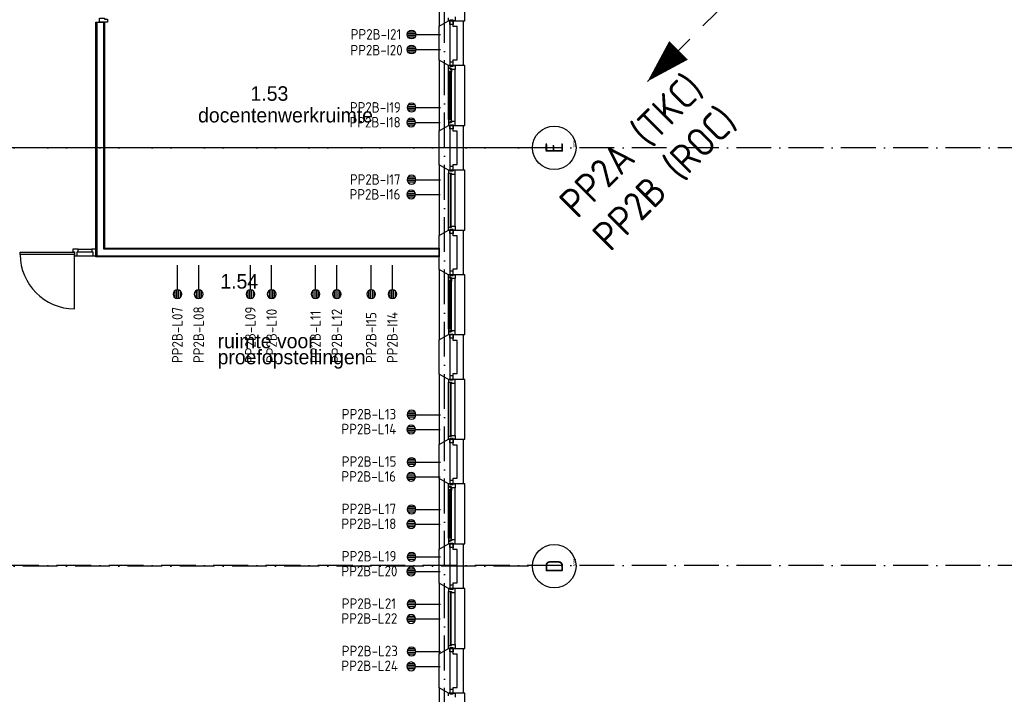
# Model space of a CAD drawing. Header units: millimetres. Extents: x -6587 to 112313, y 244 to 84344.
# Tile 30 of 42: x 76865 to 93809, y 25101 to 36709. Entities that reach past the tile are written whole.
import ezdxf
from ezdxf.enums import TextEntityAlignment as Align

# ---------------------------------------------------------------- set-up
doc = ezdxf.new("R2010")
doc.units = ezdxf.units.MM
doc.header["$LTSCALE"] = 100
doc.linetypes.add('DASHDOT', pattern=[9, 6, -1.5, 0, -1.5])
doc.linetypes.add('HIDDEN', pattern=[9.525, 6.35, -3.175])
doc.layers.get('0').update_dxf_attribs({"linetype": 'CONTINUOUS'})
for name, color, linetype in [('AL$7----_STRAMIEN', 1, 'DASHDOT'), ('AL21----_BUITENWAND', 4, 'CONTINUOUS'), ('AL21K---_ISOLATIE', 1, 'CONTINUOUS'), ('AL22----_BINNENWAND', 7, 'CONTINUOUS'), ('AL28----_KONSTRUKTIE', 3, 'CONTINUOUS'), ('AL31----_BUITENKOZ', 7, 'CONTINUOUS'), ('AL32----_BINNENKOZ', 7, 'CONTINUOUS'), ('ALN-----_BLOCKNAAM', 2, 'CONTINUOUS'), ('BOUW', 8, 'CONTINUOUS'), ('EB6441--_ATTRIB', 2, 'CONTINUOUS'), ('EL6441--_DATACOM', 3, 'CONTINUOUS'), ('LIJN050', 90, 'CONTINUOUS'), ('LIJN070', 130, 'CONTINUOUS'), ('TEKST50', 90, 'CONTINUOUS')]:
    doc.layers.add(name, color=color, linetype=linetype)
doc.styles.add('1_8', font='iso', dxfattribs={"width": 0.7, "height": 1.8})
doc.styles.add('BURO-025', font='BUROFONT.shx', dxfattribs={"height": 250})
doc.styles.add('MAATVOERING', font='iso.shx')
doc.styles.add('NORATT', font='isocp.shx')
doc.styles.get("Standard").update_dxf_attribs({"font": 'iso.shx'})

# ---------------------------------------------------------------- blocks, each defined once
blk = doc.blocks.new('ES4X2')
for p, q in [((-0.45, 1.4), (-0.45, 2.6)), ((-0.15, 1.27), (-0.15, 2.73)), ((0.15, 1.27), (0.15, 2.73)), ((0.45, 1.4), (0.45, 2.6)), ((0, 1.25), (0, -3))]:
    blk.add_line(p, q)
blk.add_circle((0, 2), 0.75)
at = {"style": '1_8', "flags": 8}
for tag, p in [('NUMMER', (1.25, 3.5)), ('CODE', (-1.25, 3.5))]:
    blk.add_attdef(tag, text='', height=1.8, rotation=90, dxfattribs=at).set_placement(p, align=Align.MIDDLE_LEFT)
blk.add_attdef('M_CODE', text='', height=1.8, dxfattribs=at).set_placement((0, 0), align=Align.MIDDLE_CENTER)
blk = doc.blocks.new('1010')
at = {"layer": 'AL$7----_STRAMIEN', "color": 7, "linetype": 'Continuous'}
blk.add_circle((0, 750), 750, dxfattribs=at)
at = {"layer": 'AL$7----_STRAMIEN', "color": 3, "linetype": 'Continuous'}
blk.add_attdef('STR-NAAM', text='', height=600, rotation=360, dxfattribs=at).set_placement((0, 750), align=Align.MIDDLE)
at = {"layer": 'ALN-----_BLOCKNAAM', "linetype": 'Continuous'}
blk.add_text('1010', height=100, dxfattribs=at).set_placement((0, 0))

msp = doc.modelspace()

# ---------------------------------------------------------------- linework, layer by layer
at = {"layer": 'AL$7----_STRAMIEN', "color": 1}
for p, q in [((84174.8, 7509.2), (84174.8, 76734.4)), ((94298.3, 34506.8), (16060, 34506.8)), ((85619.2, 34505), (66451.1, 34505)), ((94298.3, 27314.6), (16060, 27314.6)), ((85619.2, 27305), (66451.1, 27305))]:
    msp.add_line(p, q, dxfattribs=at)
at = {"layer": 'AL21----_BUITENWAND', "color": 8}
for p, q in [((84325.8, 36590), (84325.8, 36690)), ((84325.8, 36690), (84494.8, 36690)), ((84494.8, 36690), (84494.8, 35920)), ((84394.8, 36590), (84325.8, 36590)), ((84394.8, 36020), (84394.8, 36590)), ((84325.8, 36020), (84394.8, 36020)), ((84325.8, 35920), (84325.8, 36020)), ((84494.8, 35920), (84325.8, 35920)), ((84325.8, 34790), (84325.8, 34890)), ((84325.8, 34890), (84494.8, 34890)), ((84394.8, 34790), (84325.8, 34790)), ((84394.8, 34220), (84394.8, 34790)), ((84494.8, 34890), (84494.8, 34120)), ((84325.8, 34220), (84394.8, 34220)), ((84325.8, 34120), (84325.8, 34220)), ((84494.8, 34120), (84325.8, 34120)), ((84325.8, 32990), (84325.8, 33090)), ((84325.8, 33090), (84494.8, 33090)), ((84494.8, 33090), (84494.8, 32320)), ((84394.8, 32990), (84325.8, 32990)), ((84394.8, 32420), (84394.8, 32990)), ((84325.8, 32420), (84394.8, 32420)), ((84325.8, 32320), (84325.8, 32420)), ((84494.8, 32320), (84325.8, 32320)), ((84325.8, 31190), (84325.8, 31290)), ((84325.8, 31290), (84494.8, 31290)), ((84394.8, 31190), (84325.8, 31190)), ((84394.8, 30620), (84394.8, 31190)), ((84494.8, 31290), (84494.8, 30520)), ((84325.8, 30620), (84394.8, 30620)), ((84325.8, 30520), (84325.8, 30620)), ((84494.8, 30520), (84325.8, 30520)), ((84325.8, 29390), (84325.8, 29490)), ((84325.8, 29490), (84494.8, 29490)), ((84494.8, 29490), (84494.8, 28720)), ((84394.8, 29390), (84325.8, 29390)), ((84394.8, 28820), (84394.8, 29390)), ((84325.8, 28820), (84394.8, 28820)), ((84325.8, 28720), (84325.8, 28820)), ((84494.8, 28720), (84325.8, 28720)), ((84325.8, 27590), (84325.8, 27690)), ((84325.8, 27690), (84494.8, 27690)), ((84494.8, 27690), (84494.8, 26920)), ((84394.8, 27590), (84325.8, 27590)), ((84394.8, 27020), (84394.8, 27590)), ((84325.8, 27020), (84394.8, 27020)), ((84325.8, 26920), (84325.8, 27020)), ((84494.8, 26920), (84325.8, 26920)), ((84325.8, 25790), (84325.8, 25890)), ((84325.8, 25890), (84494.8, 25890)), ((84394.8, 25790), (84325.8, 25790)), ((84394.8, 25220), (84394.8, 25790)), ((84494.8, 25890), (84494.8, 25120)), ((84325.8, 25220), (84394.8, 25220)), ((84325.8, 25120), (84325.8, 25220)), ((84494.8, 25120), (84325.8, 25120))]:
    msp.add_line(p, q, dxfattribs=at)
at = {"layer": 'AL21K---_ISOLATIE', "color": 8, "linetype": 'Continuous'}
for p, q in [((84264.8, 36590), (84264.8, 36020)), ((84264.8, 34790), (84264.8, 34220)), ((84264.8, 32990), (84264.8, 32420)), ((84264.8, 31190), (84264.8, 30620)), ((84264.8, 29390), (84264.8, 28820)), ((84264.8, 27590), (84264.8, 27020)), ((84264.8, 25790), (84264.8, 25220))]:
    msp.add_line(p, q, dxfattribs=at)
at = {"layer": 'AL22----_BINNENWAND', "color": 8}
for p, q in [((78174.8, 32630), (78174.8, 36668.9)), ((78174.8, 36668.9), (78324.8, 36668.9)), ((78324.8, 36668.9), (78324.8, 32780)), ((76870.8, 32668), (76870.8, 32709)), ((76870.8, 32709), (77805.3, 32709)), ((77870.3, 32762), (77780.3, 32762)), ((77780.3, 32762), (77780.3, 32715)), ((77780.3, 32715), (77807.3, 32715)), ((77805.3, 32709), (77805.3, 32668)), ((77807.3, 32715), (77807.3, 32648)), ((77853.3, 32648), (77853.3, 32715)), ((77853.3, 32715), (77870.3, 32715)), ((77870.3, 32762), (78107.8, 32762)), ((77870.3, 32715), (77870.3, 32762)), ((77870.3, 32715), (78107.8, 32715)), ((78174.8, 32762), (78107.8, 32762)), ((78107.8, 32762), (78107.8, 32715)), ((78107.8, 32715), (78124.8, 32715)), ((78124.8, 32715), (78124.8, 32648)), ((78174.8, 32648), (78174.8, 32762)), ((78324.8, 32780), (84084.8, 32780)), ((84084.8, 32780), (84084.8, 32630)), ((77805.3, 32668), (76870.8, 32668)), ((77805.3, 31733.5), (77805.3, 32668)), ((77807.3, 32648), (77853.3, 32648)), ((77853.3, 32648), (78124.8, 32648)), ((78124.8, 32648), (78174.8, 32648)), ((84084.8, 32630), (78174.8, 32630))]:
    msp.add_line(p, q, dxfattribs=at)
at = {"layer": 'AL22----_BINNENWAND', "color": 8, "linetype": 'Continuous'}
for p, q in [((78189.8, 36668.9), (78189.8, 32645)), ((78309.8, 36668.9), (78309.8, 32765)), ((78309.8, 32765), (84084.8, 32765)), ((78189.8, 32645), (84084.8, 32645))]:
    msp.add_line(p, q, dxfattribs=at)
at = {"layer": 'AL22----_BINNENWAND', "color": 8}
msp.add_arc((77814.2, 32676.8), 943.4, 180.53799, 269.46201, dxfattribs=at)
at = {"layer": 'AL28----_KONSTRUKTIE', "color": 8}
for p, q in [((84084.8, 36597.6), (84244.8, 36690)), ((84244.8, 36690), (84264.8, 36690)), ((84264.8, 36690), (84264.8, 35920)), ((84084.8, 36012.4), (84084.8, 36597.6)), ((84244.8, 35920), (84084.8, 36012.4)), ((84264.8, 35920), (84244.8, 35920)), ((84084.8, 34797.6), (84244.8, 34890)), ((84084.8, 34212.4), (84084.8, 34797.6)), ((84244.8, 34890), (84264.8, 34890)), ((84264.8, 34890), (84264.8, 34120)), ((84244.8, 34120), (84084.8, 34212.4)), ((84264.8, 34120), (84244.8, 34120)), ((84084.8, 32997.6), (84244.8, 33090)), ((84244.8, 33090), (84264.8, 33090)), ((84264.8, 33090), (84264.8, 32320)), ((84084.8, 32412.4), (84084.8, 32997.6)), ((84244.8, 32320), (84084.8, 32412.4)), ((84264.8, 32320), (84244.8, 32320)), ((84084.8, 31197.6), (84244.8, 31290)), ((84084.8, 30612.4), (84084.8, 31197.6)), ((84244.8, 31290), (84264.8, 31290)), ((84264.8, 31290), (84264.8, 30520)), ((84244.8, 30520), (84084.8, 30612.4)), ((84264.8, 30520), (84244.8, 30520)), ((84084.8, 29397.6), (84244.8, 29490)), ((84244.8, 29490), (84264.8, 29490)), ((84264.8, 29490), (84264.8, 28720)), ((84084.8, 28812.4), (84084.8, 29397.6)), ((84244.8, 28720), (84084.8, 28812.4)), ((84264.8, 28720), (84244.8, 28720)), ((84084.8, 27597.6), (84244.8, 27690)), ((84244.8, 27690), (84264.8, 27690)), ((84264.8, 27690), (84264.8, 26920)), ((84084.8, 27012.4), (84084.8, 27597.6)), ((84084.8, 27012.4), (84084.8, 27597.6)), ((84244.8, 26920), (84084.8, 27012.4)), ((84264.8, 26920), (84244.8, 26920)), ((84084.8, 25797.6), (84244.8, 25890)), ((84084.8, 25212.4), (84084.8, 25797.6)), ((84244.8, 25890), (84264.8, 25890)), ((84264.8, 25890), (84264.8, 25120)), ((84244.8, 25120), (84084.8, 25212.4)), ((84264.8, 25120), (84244.8, 25120))]:
    msp.add_line(p, q, dxfattribs=at)
at = {"layer": 'AL31----_BUITENKOZ', "color": 8}
for p, q in [((84084.8, 37812.4), (84084.8, 36597.6)), ((84524.8, 36690), (84524.8, 37720)), ((84084.8, 36597.6), (84244.8, 36690)), ((84244.8, 36690), (84524.8, 36690)), ((84269.8, 36700), (84325.8, 36700)), ((84269.8, 36629), (84269.8, 36700)), ((84325.8, 36629), (84269.8, 36629)), ((84325.8, 36700), (84325.8, 36629)), ((84244.8, 35920), (84084.8, 36012.4)), ((84084.8, 36012.4), (84084.8, 34797.6)), ((84325.8, 35981), (84269.8, 35981)), ((84269.8, 35981), (84269.8, 35910)), ((84325.8, 35910), (84325.8, 35981)), ((84241.8, 35863.3), (84246.1, 35865.7)), ((84241.8, 35820.8), (84241.8, 35863.3)), ((84282.8, 35820.8), (84241.8, 35820.8)), ((84241.8, 34989.2), (84241.8, 35820.8)), ((84244.1, 35820.8), (84257.7, 35820.8)), ((84244.1, 35803.8), (84244.1, 35820.8)), ((84257.7, 35803.8), (84244.1, 35803.8)), ((84524.8, 35920), (84244.8, 35920)), ((84244.8, 35920), (84269.8, 35920)), ((84244.8, 35876), (84244.8, 35920)), ((84280.8, 35876), (84244.8, 35876)), ((84246.1, 35865.7), (84246.1, 35872.8)), ((84246.1, 35872.8), (84275.8, 35872.8)), ((84257.7, 35820.8), (84257.7, 35803.8)), ((84269.8, 35920), (84269.8, 35910)), ((84269.8, 35910), (84325.8, 35910)), ((84269.8, 35910), (84325.8, 35910)), ((84275.8, 35872.8), (84275.8, 35850.3)), ((84275.8, 35850.3), (84280.8, 35850.3)), ((84280.8, 35870), (84280.8, 35876)), ((84295.8, 35870), (84280.8, 35870)), ((84280.8, 35850.3), (84280.8, 35858.3)), ((84280.8, 35858.3), (84295.8, 35858.3)), ((84282.8, 35803.8), (84282.8, 35820.8)), ((84295.8, 35805.9), (84282.8, 35803.8)), ((84295.8, 35853), (84295.8, 35870)), ((84295.8, 35858.3), (84295.8, 35853)), ((84358.8, 35853), (84295.8, 35853)), ((84295.8, 35853), (84295.8, 35805.9)), ((84295.8, 35004.1), (84295.8, 35805.9)), ((84325.8, 35910), (84325.8, 35920)), ((84325.8, 35920), (84358.8, 35920)), ((84358.8, 35920), (84358.8, 35853)), ((84358.8, 34957), (84358.8, 35853)), ((84524.8, 34890), (84524.8, 35920)), ((84282.8, 34989.2), (84241.8, 34989.2)), ((84241.8, 34989.2), (84241.8, 34946.7)), ((84241.8, 34946.7), (84246.1, 34944.2)), ((84257.7, 35006.2), (84244.1, 35006.2)), ((84244.1, 35006.2), (84244.1, 34989.2)), ((84244.1, 34989.2), (84257.7, 34989.2)), ((84280.8, 34934), (84244.8, 34934)), ((84244.8, 34934), (84244.8, 34890)), ((84246.1, 34944.2), (84246.1, 34937.2)), ((84246.1, 34937.2), (84275.8, 34937.2)), ((84257.7, 34989.2), (84257.7, 35006.2)), ((84275.8, 34937.2), (84275.8, 34959.7)), ((84275.8, 34959.7), (84280.8, 34959.7)), ((84280.8, 34959.7), (84280.8, 34951.7)), ((84280.8, 34951.7), (84295.8, 34951.7)), ((84295.8, 34940), (84280.8, 34940)), ((84280.8, 34940), (84280.8, 34934)), ((84295.8, 35004.1), (84282.8, 35006.2)), ((84282.8, 35006.2), (84282.8, 34989.2)), ((84295.8, 34957), (84295.8, 35004.1)), ((84358.8, 34957), (84295.8, 34957)), ((84295.8, 34957), (84295.8, 34940)), ((84295.8, 34951.7), (84295.8, 34957)), ((84358.8, 34890), (84358.8, 34957)), ((84084.8, 34797.6), (84244.8, 34890)), ((84244.8, 34890), (84524.8, 34890)), ((84244.8, 34890), (84269.8, 34890)), ((84269.8, 34900), (84325.8, 34900)), ((84269.8, 34829), (84269.8, 34900)), ((84269.8, 34890), (84269.8, 34900)), ((84269.8, 34900), (84325.8, 34900)), ((84325.8, 34829), (84269.8, 34829)), ((84325.8, 34900), (84325.8, 34829)), ((84325.8, 34900), (84325.8, 34890)), ((84325.8, 34890), (84358.8, 34890)), ((84244.8, 34120), (84084.8, 34212.4)), ((84084.8, 34212.4), (84084.8, 32997.6)), ((84524.8, 34120), (84244.8, 34120)), ((84244.8, 33140), (84244.8, 34070)), ((84325.8, 34181), (84269.8, 34181)), ((84269.8, 34181), (84269.8, 34110)), ((84269.8, 34110), (84325.8, 34110)), ((84325.8, 34110), (84325.8, 34181)), ((84524.8, 33090), (84524.8, 34120)), ((84358.8, 33157), (84358.8, 34053)), ((84084.8, 32997.6), (84244.8, 33090)), ((84244.8, 33090), (84524.8, 33090)), ((84269.8, 33100), (84325.8, 33100)), ((84269.8, 33029), (84269.8, 33100)), ((84325.8, 33100), (84325.8, 33029)), ((84325.8, 33029), (84269.8, 33029)), ((84244.8, 32320), (84084.8, 32412.4)), ((84084.8, 32412.4), (84084.8, 31197.6)), ((84325.8, 32381), (84269.8, 32381)), ((84269.8, 32381), (84269.8, 32310)), ((84325.8, 32310), (84325.8, 32381)), ((84241.8, 32263.3), (84246.1, 32265.7)), ((84241.8, 32220.8), (84241.8, 32263.3)), ((84282.8, 32220.8), (84241.8, 32220.8)), ((84241.8, 31389.2), (84241.8, 32220.8)), ((84244.1, 32220.8), (84257.7, 32220.8)), ((84244.1, 32203.8), (84244.1, 32220.8)), ((84257.7, 32203.8), (84244.1, 32203.8)), ((84524.8, 32320), (84244.8, 32320)), ((84244.8, 32320), (84269.8, 32320)), ((84244.8, 32276), (84244.8, 32320)), ((84280.8, 32276), (84244.8, 32276)), ((84246.1, 32265.7), (84246.1, 32272.8)), ((84246.1, 32272.8), (84275.8, 32272.8)), ((84257.7, 32220.8), (84257.7, 32203.8)), ((84269.8, 32320), (84269.8, 32310)), ((84269.8, 32310), (84325.8, 32310)), ((84269.8, 32310), (84325.8, 32310)), ((84275.8, 32272.8), (84275.8, 32250.3)), ((84275.8, 32250.3), (84280.8, 32250.3)), ((84280.8, 32270), (84280.8, 32276)), ((84295.8, 32270), (84280.8, 32270)), ((84280.8, 32250.3), (84280.8, 32258.3)), ((84280.8, 32258.3), (84295.8, 32258.3)), ((84282.8, 32203.8), (84282.8, 32220.8)), ((84295.8, 32205.9), (84282.8, 32203.8)), ((84295.8, 32253), (84295.8, 32270)), ((84295.8, 32258.3), (84295.8, 32253)), ((84358.8, 32253), (84295.8, 32253)), ((84295.8, 32253), (84295.8, 32205.9)), ((84295.8, 31404.1), (84295.8, 32205.9)), ((84325.8, 32310), (84325.8, 32320)), ((84325.8, 32320), (84358.8, 32320)), ((84358.8, 32320), (84358.8, 32253)), ((84358.8, 31357), (84358.8, 32253)), ((84524.8, 31290), (84524.8, 32320)), ((84282.8, 31389.2), (84241.8, 31389.2)), ((84241.8, 31389.2), (84241.8, 31346.7)), ((84257.7, 31406.2), (84244.1, 31406.2)), ((84244.1, 31406.2), (84244.1, 31389.2)), ((84244.1, 31389.2), (84257.7, 31389.2)), ((84257.7, 31389.2), (84257.7, 31406.2)), ((84275.8, 31337.2), (84275.8, 31359.7)), ((84275.8, 31359.7), (84280.8, 31359.7)), ((84280.8, 31359.7), (84280.8, 31351.7)), ((84280.8, 31351.7), (84295.8, 31351.7)), ((84295.8, 31404.1), (84282.8, 31406.2)), ((84282.8, 31406.2), (84282.8, 31389.2)), ((84295.8, 31357), (84295.8, 31404.1)), ((84358.8, 31357), (84295.8, 31357)), ((84295.8, 31357), (84295.8, 31340)), ((84295.8, 31351.7), (84295.8, 31357)), ((84358.8, 31290), (84358.8, 31357)), ((84084.8, 31197.6), (84244.8, 31290)), ((84241.8, 31346.7), (84246.1, 31344.2)), ((84280.8, 31334), (84244.8, 31334)), ((84244.8, 31334), (84244.8, 31290)), ((84244.8, 31290), (84524.8, 31290)), ((84244.8, 31290), (84269.8, 31290)), ((84246.1, 31344.2), (84246.1, 31337.2)), ((84246.1, 31337.2), (84275.8, 31337.2)), ((84269.8, 31300), (84325.8, 31300)), ((84269.8, 31229), (84269.8, 31300)), ((84269.8, 31290), (84269.8, 31300)), ((84269.8, 31300), (84325.8, 31300)), ((84325.8, 31229), (84269.8, 31229)), ((84295.8, 31340), (84280.8, 31340)), ((84280.8, 31340), (84280.8, 31334)), ((84325.8, 31300), (84325.8, 31229)), ((84325.8, 31300), (84325.8, 31290)), ((84325.8, 31290), (84358.8, 31290)), ((84244.8, 30520), (84084.8, 30612.4)), ((84084.8, 30612.4), (84084.8, 29397.6)), ((84524.8, 30520), (84244.8, 30520)), ((84325.8, 30581), (84269.8, 30581)), ((84269.8, 30581), (84269.8, 30510)), ((84269.8, 30510), (84325.8, 30510)), ((84325.8, 30510), (84325.8, 30581)), ((84524.8, 29490), (84524.8, 30520)), ((84244.8, 29540), (84244.8, 30470)), ((84358.8, 29557), (84358.8, 30453)), ((84084.8, 29397.6), (84244.8, 29490)), ((84244.8, 29490), (84524.8, 29490)), ((84269.8, 29500), (84325.8, 29500)), ((84269.8, 29429), (84269.8, 29500)), ((84325.8, 29500), (84325.8, 29429)), ((84325.8, 29429), (84269.8, 29429)), ((84244.8, 28720), (84084.8, 28812.4)), ((84084.8, 28812.4), (84084.8, 27597.6)), ((84241.8, 28663.3), (84246.1, 28665.7)), ((84241.8, 28620.8), (84241.8, 28663.3)), ((84524.8, 28720), (84244.8, 28720)), ((84244.8, 28720), (84269.8, 28720)), ((84244.8, 28676), (84244.8, 28720)), ((84280.8, 28676), (84244.8, 28676)), ((84246.1, 28665.7), (84246.1, 28672.8)), ((84246.1, 28672.8), (84275.8, 28672.8)), ((84325.8, 28781), (84269.8, 28781)), ((84269.8, 28781), (84269.8, 28710)), ((84269.8, 28720), (84269.8, 28710)), ((84269.8, 28710), (84325.8, 28710)), ((84269.8, 28710), (84325.8, 28710)), ((84275.8, 28672.8), (84275.8, 28650.3)), ((84275.8, 28650.3), (84280.8, 28650.3)), ((84280.8, 28670), (84280.8, 28676)), ((84295.8, 28670), (84280.8, 28670)), ((84280.8, 28650.3), (84280.8, 28658.3)), ((84280.8, 28658.3), (84295.8, 28658.3)), ((84295.8, 28653), (84295.8, 28670)), ((84295.8, 28658.3), (84295.8, 28653)), ((84358.8, 28653), (84295.8, 28653)), ((84295.8, 28653), (84295.8, 28605.9)), ((84325.8, 28710), (84325.8, 28781)), ((84325.8, 28710), (84325.8, 28720)), ((84325.8, 28720), (84358.8, 28720)), ((84358.8, 28720), (84358.8, 28653)), ((84358.8, 27757), (84358.8, 28653)), ((84524.8, 27690), (84524.8, 28720)), ((84282.8, 28620.8), (84241.8, 28620.8)), ((84241.8, 27789.2), (84241.8, 28620.8)), ((84244.1, 28620.8), (84257.7, 28620.8)), ((84244.1, 28603.8), (84244.1, 28620.8)), ((84257.7, 28603.8), (84244.1, 28603.8)), ((84257.7, 28620.8), (84257.7, 28603.8)), ((84282.8, 28603.8), (84282.8, 28620.8)), ((84295.8, 28605.9), (84282.8, 28603.8)), ((84295.8, 27804.1), (84295.8, 28605.9)), ((84282.8, 27789.2), (84241.8, 27789.2)), ((84241.8, 27789.2), (84241.8, 27746.7)), ((84257.7, 27806.2), (84244.1, 27806.2)), ((84244.1, 27806.2), (84244.1, 27789.2)), ((84244.1, 27789.2), (84257.7, 27789.2)), ((84257.7, 27789.2), (84257.7, 27806.2)), ((84295.8, 27804.1), (84282.8, 27806.2)), ((84282.8, 27806.2), (84282.8, 27789.2)), ((84295.8, 27757), (84295.8, 27804.1)), ((84084.8, 27597.6), (84244.8, 27690)), ((84241.8, 27746.7), (84246.1, 27744.2)), ((84280.8, 27734), (84244.8, 27734)), ((84244.8, 27734), (84244.8, 27690)), ((84244.8, 27690), (84524.8, 27690)), ((84244.8, 27690), (84269.8, 27690)), ((84246.1, 27744.2), (84246.1, 27737.2)), ((84246.1, 27737.2), (84275.8, 27737.2)), ((84269.8, 27700), (84325.8, 27700)), ((84269.8, 27629), (84269.8, 27700)), ((84269.8, 27690), (84269.8, 27700)), ((84269.8, 27700), (84325.8, 27700)), ((84325.8, 27629), (84269.8, 27629)), ((84275.8, 27737.2), (84275.8, 27759.7)), ((84275.8, 27759.7), (84280.8, 27759.7)), ((84280.8, 27759.7), (84280.8, 27751.7)), ((84280.8, 27751.7), (84295.8, 27751.7)), ((84295.8, 27740), (84280.8, 27740)), ((84280.8, 27740), (84280.8, 27734)), ((84358.8, 27757), (84295.8, 27757)), ((84295.8, 27757), (84295.8, 27740)), ((84295.8, 27751.7), (84295.8, 27757)), ((84325.8, 27700), (84325.8, 27629)), ((84325.8, 27700), (84325.8, 27690)), ((84325.8, 27690), (84358.8, 27690)), ((84358.8, 27690), (84358.8, 27757)), ((84244.8, 26920), (84084.8, 27012.4)), ((84084.8, 27012.4), (84084.8, 25797.6)), ((84325.8, 26981), (84269.8, 26981)), ((84269.8, 26981), (84269.8, 26910)), ((84325.8, 26910), (84325.8, 26981)), ((84524.8, 26920), (84244.8, 26920)), ((84244.8, 25940), (84244.8, 26870)), ((84269.8, 26910), (84325.8, 26910)), ((84358.8, 25957), (84358.8, 26853)), ((84524.8, 25890), (84524.8, 26920)), ((84084.8, 25797.6), (84244.8, 25890)), ((84244.8, 25890), (84524.8, 25890)), ((84269.8, 25900), (84325.8, 25900)), ((84269.8, 25829), (84269.8, 25900)), ((84325.8, 25829), (84269.8, 25829)), ((84325.8, 25900), (84325.8, 25829)), ((84244.8, 25120), (84084.8, 25212.4)), ((84084.8, 25212.4), (84084.8, 23997.6)), ((84524.8, 25120), (84244.8, 25120)), ((84244.8, 25120), (84269.8, 25120)), ((84244.8, 25076), (84244.8, 25120)), ((84325.8, 25181), (84269.8, 25181)), ((84269.8, 25181), (84269.8, 25110)), ((84269.8, 25120), (84269.8, 25110)), ((84269.8, 25110), (84325.8, 25110)), ((84269.8, 25110), (84325.8, 25110)), ((84325.8, 25110), (84325.8, 25181)), ((84325.8, 25110), (84325.8, 25120)), ((84325.8, 25120), (84358.8, 25120)), ((84358.8, 25120), (84358.8, 25053)), ((84524.8, 24090), (84524.8, 25120))]:
    msp.add_line(p, q, dxfattribs=at)
at = {"layer": 'AL31----_BUITENKOZ', "color": 8, "linetype": 'Continuous'}
for p, q in [((84244.8, 36690), (84244.8, 36740)), ((84269.8, 36690), (84244.8, 36690)), ((84325.8, 36700), (84269.8, 36700)), ((84269.8, 36700), (84269.8, 36690)), ((84269.8, 36690), (84269.8, 36690)), ((84325.8, 36690), (84325.8, 36700)), ((84358.8, 36690), (84325.8, 36690)), ((84358.8, 36757), (84358.8, 36690)), ((84280.8, 35818.8), (84259.8, 35818.8)), ((84259.8, 35818.8), (84259.8, 34991.2)), ((84280.8, 34991.2), (84280.8, 35818.8)), ((84259.8, 34991.2), (84280.8, 34991.2)), ((84269.8, 34120), (84244.8, 34120)), ((84244.8, 34120), (84244.8, 34070)), ((84244.8, 34070), (84244.8, 34070)), ((84244.8, 34070), (84295.8, 34070)), ((84269.8, 34110), (84269.8, 34120)), ((84269.8, 34120), (84269.8, 34120)), ((84325.8, 34110), (84269.8, 34110)), ((84291.8, 34065), (84270.8, 34065)), ((84270.8, 34065), (84270.8, 33145)), ((84291.8, 33145), (84291.8, 34065)), ((84295.8, 34070), (84295.8, 34053)), ((84358.8, 34120), (84325.8, 34120)), ((84325.8, 34120), (84325.8, 34110)), ((84358.8, 34053), (84358.8, 34120)), ((84295.8, 34053), (84358.8, 34053)), ((84358.8, 34053), (84358.8, 34053)), ((84358.8, 34053), (84358.8, 34053)), ((84358.8, 34053), (84358.8, 34053)), ((84358.8, 34053), (84358.8, 34053)), ((84244.8, 33140), (84244.8, 33140)), ((84244.8, 33140), (84295.8, 33140)), ((84244.8, 33090), (84244.8, 33140)), ((84269.8, 33090), (84244.8, 33090)), ((84325.8, 33100), (84269.8, 33100)), ((84269.8, 33100), (84269.8, 33090)), ((84269.8, 33090), (84269.8, 33090)), ((84270.8, 33145), (84291.8, 33145)), ((84295.8, 33140), (84295.8, 33157)), ((84295.8, 33157), (84358.8, 33157)), ((84325.8, 33090), (84325.8, 33100)), ((84358.8, 33090), (84325.8, 33090)), ((84358.8, 33157), (84358.8, 33157)), ((84358.8, 33157), (84358.8, 33157)), ((84358.8, 33157), (84358.8, 33157)), ((84358.8, 33157), (84358.8, 33157)), ((84358.8, 33157), (84358.8, 33090)), ((84280.8, 32218.8), (84259.8, 32218.8)), ((84259.8, 32218.8), (84259.8, 31391.2)), ((84280.8, 31391.2), (84280.8, 32218.8)), ((84259.8, 31391.2), (84280.8, 31391.2)), ((84269.8, 30520), (84244.8, 30520)), ((84244.8, 30520), (84244.8, 30470)), ((84269.8, 30510), (84269.8, 30520)), ((84269.8, 30520), (84269.8, 30520)), ((84325.8, 30510), (84269.8, 30510)), ((84358.8, 30520), (84325.8, 30520)), ((84325.8, 30520), (84325.8, 30510)), ((84358.8, 30453), (84358.8, 30520)), ((84244.8, 30470), (84244.8, 30470)), ((84244.8, 30470), (84295.8, 30470)), ((84291.8, 30465), (84270.8, 30465)), ((84270.8, 30465), (84270.8, 29545)), ((84291.8, 29545), (84291.8, 30465)), ((84295.8, 30470), (84295.8, 30453)), ((84295.8, 30453), (84358.8, 30453)), ((84358.8, 30453), (84358.8, 30453)), ((84358.8, 30453), (84358.8, 30453)), ((84358.8, 30453), (84358.8, 30453)), ((84358.8, 30453), (84358.8, 30453)), ((84244.8, 29540), (84244.8, 29540)), ((84244.8, 29540), (84295.8, 29540)), ((84244.8, 29490), (84244.8, 29540)), ((84269.8, 29490), (84244.8, 29490)), ((84325.8, 29500), (84269.8, 29500)), ((84269.8, 29500), (84269.8, 29490)), ((84269.8, 29490), (84269.8, 29490)), ((84270.8, 29545), (84291.8, 29545)), ((84295.8, 29540), (84295.8, 29557)), ((84295.8, 29557), (84358.8, 29557)), ((84325.8, 29490), (84325.8, 29500)), ((84358.8, 29490), (84325.8, 29490)), ((84358.8, 29557), (84358.8, 29557)), ((84358.8, 29557), (84358.8, 29557)), ((84358.8, 29557), (84358.8, 29557)), ((84358.8, 29557), (84358.8, 29557)), ((84358.8, 29557), (84358.8, 29490)), ((84280.8, 28618.8), (84259.8, 28618.8)), ((84259.8, 28618.8), (84259.8, 27791.2)), ((84280.8, 27791.2), (84280.8, 28618.8)), ((84259.8, 27791.2), (84280.8, 27791.2)), ((84269.8, 26920), (84244.8, 26920)), ((84244.8, 26920), (84244.8, 26870)), ((84244.8, 26870), (84244.8, 26870)), ((84244.8, 26870), (84295.8, 26870)), ((84269.8, 26910), (84269.8, 26920)), ((84269.8, 26920), (84269.8, 26920)), ((84325.8, 26910), (84269.8, 26910)), ((84291.8, 26865), (84270.8, 26865)), ((84270.8, 26865), (84270.8, 25945)), ((84291.8, 25945), (84291.8, 26865)), ((84295.8, 26870), (84295.8, 26853)), ((84295.8, 26853), (84358.8, 26853)), ((84358.8, 26920), (84325.8, 26920)), ((84325.8, 26920), (84325.8, 26910)), ((84358.8, 26853), (84358.8, 26920)), ((84358.8, 26853), (84358.8, 26853)), ((84358.8, 26853), (84358.8, 26853)), ((84358.8, 26853), (84358.8, 26853)), ((84358.8, 26853), (84358.8, 26853)), ((84244.8, 25940), (84244.8, 25940)), ((84244.8, 25940), (84295.8, 25940)), ((84244.8, 25890), (84244.8, 25940)), ((84270.8, 25945), (84291.8, 25945)), ((84295.8, 25940), (84295.8, 25957)), ((84295.8, 25957), (84358.8, 25957)), ((84358.8, 25957), (84358.8, 25957)), ((84358.8, 25957), (84358.8, 25957)), ((84358.8, 25957), (84358.8, 25957)), ((84358.8, 25957), (84358.8, 25957)), ((84358.8, 25957), (84358.8, 25890)), ((84269.8, 25890), (84244.8, 25890)), ((84325.8, 25900), (84269.8, 25900)), ((84269.8, 25900), (84269.8, 25890)), ((84269.8, 25890), (84269.8, 25890)), ((84325.8, 25890), (84325.8, 25900)), ((84358.8, 25890), (84325.8, 25890))]:
    msp.add_line(p, q, dxfattribs=at)
at = {"layer": 'AL32----_BINNENKOZ', "color": 8}
msp.add_lwpolyline([(78325.3, 36735.9), (78325.3, 36718.9), (78376.3, 36718.9), (78376.3, 36668.9), (78237.3, 36668.9), (78237.3, 36735.9)], close=True, dxfattribs=at)
at = {"layer": 'LIJN050'}
msp.add_lwpolyline([(87669.1, 35647.7, 0, 452.5, 0), (88202.6, 36180.8, 452.5, 452.5, 0)], format="xyseb", dxfattribs=at)
at = {"layer": 'LIJN070', "linetype": 'HIDDEN'}
msp.add_line((89746.1, 37723.2), (87669.1, 35647.7), dxfattribs=at)

# ---------------------------------------------------------------- block references
at = {"layer": 'AL$7----_STRAMIEN', "xscale": 0.5, "yscale": 0.5, "zscale": 0.5, "rotation": 90}
for p, values in [((86439, 34505), {'STR-NAAM': 'E'}), ((86439, 27305), {'STR-NAAM': 'D'})]:
    msp.add_blockref('1010', p, dxfattribs=at).add_auto_attribs(values)
at = {"layer": 'EL6441--_DATACOM'}
ref = msp.add_blockref('ES4X2', (83809, 36452.5), dxfattribs=dict(at, xscale=100, yscale=100, zscale=100, rotation=89.99999999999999))
ref.add_attrib('CODE', 'PP2B-I21', dxfattribs={"layer": 'EB6441--_ATTRIB', "color": 1, "height": 180, "style": '1_8', "flags": 8}).set_placement((83430, 36457.5), align=Align.MIDDLE_RIGHT)
ref = msp.add_blockref('ES4X2', (83809, 36194.5), dxfattribs=dict(at, xscale=100, yscale=100, zscale=100, rotation=89.99999999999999))
ref.add_attrib('CODE', 'PP2B-I20', dxfattribs={"layer": 'EB6441--_ATTRIB', "color": 1, "height": 180, "style": '1_8', "flags": 8}).set_placement((83455, 36185.5), align=Align.MIDDLE_RIGHT)
ref = msp.add_blockref('ES4X2', (83809, 35196.5), dxfattribs=dict(at, xscale=-100, yscale=100, zscale=100, rotation=89.99999999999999))
ref.add_attrib('CODE', 'PP2B-I19', dxfattribs={"layer": 'EB6441--_ATTRIB', "color": 1, "height": 180, "style": '1_8', "flags": 8}).set_placement((82547, 35200.5), align=Align.MIDDLE_LEFT)
ref = msp.add_blockref('ES4X2', (83803, 34940.5), dxfattribs=dict(at, xscale=-100, yscale=100, zscale=100, rotation=89.99999999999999))
ref.add_attrib('CODE', 'PP2B-I18', dxfattribs={"layer": 'EB6441--_ATTRIB', "color": 1, "height": 180, "style": '1_8', "flags": 8}).set_placement((82541, 34944.5), align=Align.MIDDLE_LEFT)
ref = msp.add_blockref('ES4X2', (83809, 33956.5), dxfattribs=dict(at, xscale=-100, yscale=100, zscale=100, rotation=89.99999999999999))
ref.add_attrib('CODE', 'PP2B-I17', dxfattribs={"layer": 'EB6441--_ATTRIB', "color": 1, "height": 180, "style": '1_8', "flags": 8}).set_placement((82547, 33960.5), align=Align.MIDDLE_LEFT)
ref = msp.add_blockref('ES4X2', (83803, 33700.5), dxfattribs=dict(at, xscale=-100, yscale=100, zscale=100, rotation=89.99999999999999))
ref.add_attrib('CODE', 'PP2B-I16', dxfattribs={"layer": 'EB6441--_ATTRIB', "color": 1, "height": 180, "style": '1_8', "flags": 8}).set_placement((82541, 33704.5), align=Align.MIDDLE_LEFT)
ref = msp.add_blockref('ES4X2', (79579, 32185.5), dxfattribs=dict(at, xscale=-100, yscale=100, zscale=100, rotation=180))
ref.add_attrib('CODE', 'PP2B-L07', dxfattribs={"layer": 'EB6441--_ATTRIB', "color": 1, "height": 180, "rotation": 90, "style": 'NORATT', "flags": 8}).set_placement((79578, 30801.5), align=Align.MIDDLE_LEFT)
ref = msp.add_blockref('ES4X2', (79945, 32185.5), dxfattribs=dict(at, xscale=-100, yscale=100, zscale=100, rotation=180))
ref.add_attrib('CODE', 'PP2B-L08', dxfattribs={"layer": 'EB6441--_ATTRIB', "color": 1, "height": 180, "rotation": 90, "style": 'NORATT', "flags": 8}).set_placement((79944, 30801.5), align=Align.MIDDLE_LEFT)
ref = msp.add_blockref('ES4X2', (80835, 32185.5), dxfattribs=dict(at, xscale=-100, yscale=100, zscale=100, rotation=180))
ref.add_attrib('CODE', 'PP2B-L09', dxfattribs={"layer": 'EB6441--_ATTRIB', "color": 1, "height": 180, "rotation": 90, "style": 'NORATT', "flags": 8}).set_placement((80834, 30801.5), align=Align.MIDDLE_LEFT)
ref = msp.add_blockref('ES4X2', (81201, 32185.5), dxfattribs=dict(at, xscale=-100, yscale=100, zscale=100, rotation=180))
ref.add_attrib('CODE', 'PP2B-L10', dxfattribs={"layer": 'EB6441--_ATTRIB', "color": 1, "height": 180, "rotation": 90, "style": 'NORATT', "flags": 8}).set_placement((81200, 30801.5), align=Align.MIDDLE_LEFT)
ref = msp.add_blockref('ES4X2', (81957, 32185.5), dxfattribs=dict(at, xscale=-100, yscale=100, zscale=100, rotation=180))
ref.add_attrib('CODE', 'PP2B-L11', dxfattribs={"layer": 'EB6441--_ATTRIB', "color": 1, "height": 180, "rotation": 90, "style": 'NORATT', "flags": 8}).set_placement((81956, 30801.5), align=Align.MIDDLE_LEFT)
ref = msp.add_blockref('ES4X2', (82323, 32185.5), dxfattribs=dict(at, xscale=-100, yscale=100, zscale=100, rotation=180))
ref.add_attrib('CODE', 'PP2B-L12', dxfattribs={"layer": 'EB6441--_ATTRIB', "color": 1, "height": 180, "rotation": 90, "style": 'NORATT', "flags": 8}).set_placement((82322, 30801.5), align=Align.MIDDLE_LEFT)
ref = msp.add_blockref('ES4X2', (82913, 32185.5), dxfattribs=dict(at, xscale=-100, yscale=100, zscale=100, rotation=180))
ref.add_attrib('CODE', 'PP2B-I15', dxfattribs={"layer": 'EB6441--_ATTRIB', "color": 1, "height": 180, "rotation": 90, "style": 'NORATT', "flags": 8}).set_placement((82912, 30801.5), align=Align.MIDDLE_LEFT)
ref = msp.add_blockref('ES4X2', (83279, 32185.5), dxfattribs=dict(at, xscale=-100, yscale=100, zscale=100, rotation=180))
ref.add_attrib('CODE', 'PP2B-I14', dxfattribs={"layer": 'EB6441--_ATTRIB', "color": 1, "height": 180, "rotation": 90, "style": 'NORATT', "flags": 8}).set_placement((83278, 30801.5), align=Align.MIDDLE_LEFT)
ref = msp.add_blockref('ES4X2', (83809, 29912.5), dxfattribs=dict(at, xscale=-100, yscale=100, zscale=100, rotation=90))
ref.add_attrib('NUMMER', 'PP2B-L13', dxfattribs={"layer": 'EB6441--_ATTRIB', "color": 1, "height": 180, "style": 'NORATT', "flags": 8}).set_placement((82408, 29921.5), align=Align.MIDDLE_LEFT)
ref = msp.add_blockref('ES4X2', (83803, 29656.5), dxfattribs=dict(at, xscale=-100, yscale=100, zscale=100, rotation=90))
ref.add_attrib('NUMMER', 'PP2B-L14', dxfattribs={"layer": 'EB6441--_ATTRIB', "color": 1, "height": 180, "style": 'NORATT', "flags": 8}).set_placement((82402, 29665.5), align=Align.MIDDLE_LEFT)
ref = msp.add_blockref('ES4X2', (83809, 29097.5), dxfattribs=dict(at, xscale=-100, yscale=100, zscale=100, rotation=90))
ref.add_attrib('NUMMER', 'PP2B-L15', dxfattribs={"layer": 'EB6441--_ATTRIB', "color": 1, "height": 180, "style": 'NORATT', "flags": 8}).set_placement((82408, 29106.5), align=Align.MIDDLE_LEFT)
ref = msp.add_blockref('ES4X2', (83803, 28841.5), dxfattribs=dict(at, xscale=-100, yscale=100, zscale=100, rotation=90))
ref.add_attrib('NUMMER', 'PP2B-L16', dxfattribs={"layer": 'EB6441--_ATTRIB', "color": 1, "height": 180, "style": 'NORATT', "flags": 8}).set_placement((82402, 28850.5), align=Align.MIDDLE_LEFT)
ref = msp.add_blockref('ES4X2', (83809, 28282.5), dxfattribs=dict(at, xscale=-100, yscale=100, zscale=100, rotation=90))
ref.add_attrib('NUMMER', 'PP2B-L17', dxfattribs={"layer": 'EB6441--_ATTRIB', "color": 1, "height": 180, "style": 'NORATT', "flags": 8}).set_placement((82408, 28291.5), align=Align.MIDDLE_LEFT)
ref = msp.add_blockref('ES4X2', (83803, 28026.5), dxfattribs=dict(at, xscale=-100, yscale=100, zscale=100, rotation=90))
ref.add_attrib('NUMMER', 'PP2B-L18', dxfattribs={"layer": 'EB6441--_ATTRIB', "color": 1, "height": 180, "style": 'NORATT', "flags": 8}).set_placement((82402, 28035.5), align=Align.MIDDLE_LEFT)
ref = msp.add_blockref('ES4X2', (83809, 27467.5), dxfattribs=dict(at, xscale=-100, yscale=100, zscale=100, rotation=90))
ref.add_attrib('NUMMER', 'PP2B-L19', dxfattribs={"layer": 'EB6441--_ATTRIB', "color": 1, "height": 180, "style": 'NORATT', "flags": 8}).set_placement((82408, 27476.5), align=Align.MIDDLE_LEFT)
ref = msp.add_blockref('ES4X2', (83803, 27211.5), dxfattribs=dict(at, xscale=-100, yscale=100, zscale=100, rotation=90))
ref.add_attrib('NUMMER', 'PP2B-L20', dxfattribs={"layer": 'EB6441--_ATTRIB', "color": 1, "height": 180, "style": 'NORATT', "flags": 8}).set_placement((82402, 27220.5), align=Align.MIDDLE_LEFT)
ref = msp.add_blockref('ES4X2', (83809, 26652.5), dxfattribs=dict(at, xscale=-100, yscale=100, zscale=100, rotation=90))
ref.add_attrib('NUMMER', 'PP2B-L21', dxfattribs={"layer": 'EB6441--_ATTRIB', "color": 1, "height": 180, "style": 'NORATT', "flags": 8}).set_placement((82408, 26661.5), align=Align.MIDDLE_LEFT)
ref = msp.add_blockref('ES4X2', (83803, 26396.5), dxfattribs=dict(at, xscale=-100, yscale=100, zscale=100, rotation=90))
ref.add_attrib('NUMMER', 'PP2B-L22', dxfattribs={"layer": 'EB6441--_ATTRIB', "color": 1, "height": 180, "style": 'NORATT', "flags": 8}).set_placement((82402, 26405.5), align=Align.MIDDLE_LEFT)
ref = msp.add_blockref('ES4X2', (83809, 25837.5), dxfattribs=dict(at, xscale=-100, yscale=100, zscale=100, rotation=90))
ref.add_attrib('NUMMER', 'PP2B-L23', dxfattribs={"layer": 'EB6441--_ATTRIB', "color": 1, "height": 180, "style": 'NORATT', "flags": 8}).set_placement((82408, 25846.5), align=Align.MIDDLE_LEFT)
ref = msp.add_blockref('ES4X2', (83803, 25581.5), dxfattribs=dict(at, xscale=-100, yscale=100, zscale=100, rotation=90))
ref.add_attrib('NUMMER', 'PP2B-L24', dxfattribs={"layer": 'EB6441--_ATTRIB', "color": 1, "height": 180, "style": 'NORATT', "flags": 8}).set_placement((82402, 25590.5), align=Align.MIDDLE_LEFT)

# ---------------------------------------------------------------- texts
at = {"layer": 'BOUW', "style": 'BURO-025'}
for s, p in [('1.53', (80837.1, 35314.3)), ('docentenwerkruimte', (79934.5, 34941.3)), ('1.54', (80317.6, 32081.8)), ('ruimte voor ', (80270.4, 31056.3)), ('proefopstellingen', (80270.4, 30779.1))]:
    msp.add_text(s, height=250, dxfattribs=at).set_placement(p)
at = {"layer": 'TEKST50', "style": 'MAATVOERING'}
for s, p in [('PP2A (TKC)', (86460.8, 33268.4)), ('PP2B (ROC)', (87029.6, 32699.2))]:
    msp.add_text(s, height=500, rotation=44.97832, dxfattribs=at).set_placement(p)

doc.saveas('drawing.dxf')
